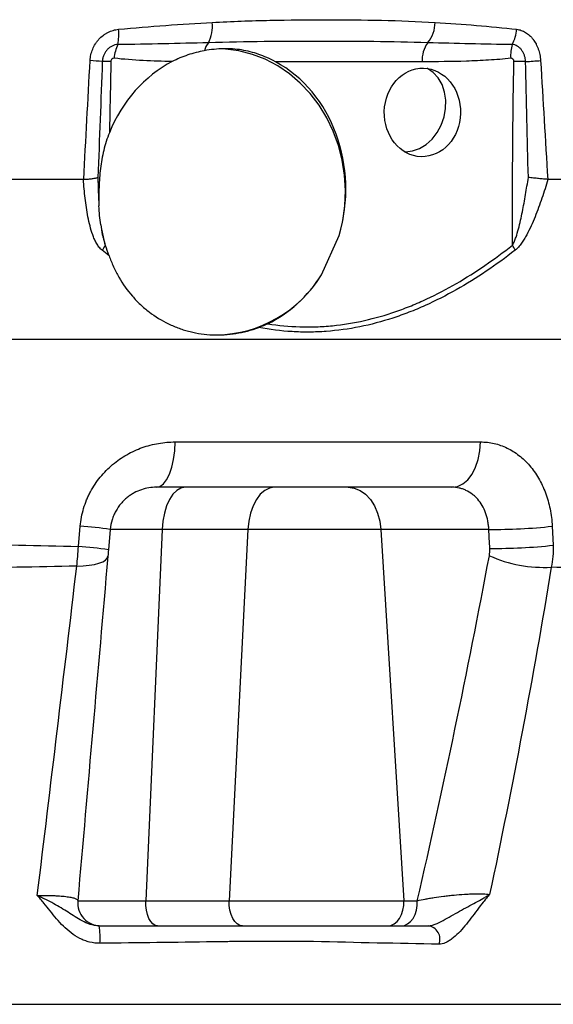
# Model space of a CAD drawing. Header units: millimetres. Extents: x 2572 to 4387, y 1283 to 6159.
# Tile 8 of 13: x 3801 to 4032, y 2377 to 2803. Entities that reach past the tile are written whole.
import ezdxf

# ---------------------------------------------------------------- set-up
doc = ezdxf.new("R2010")
doc.units = ezdxf.units.MM
doc.header["$LTSCALE"] = 2

msp = doc.modelspace()

# ---------------------------------------------------------------- linework, layer by layer
at = {"color": 7, "linetype": 'Continuous', "lineweight": 25}
for p, q in [((3975.4, 2785.22), (3911.87, 2785.22)), ((3828.68, 2734.26), (3726.49, 2734.26)), ((4104.78, 2734.26), (4029.97, 2734.26)), ((3931.87, 2692.94), (3939.51, 2709.93)), ((4240.28, 2664.87), (2980.27, 2664.87)), ((3868.43, 2620.52), (4000.77, 2620.52)), ((3988.36, 2600.87), (3860.22, 2600.87)), ((3826.49, 2575.23), (3827.28, 2584)), ((3840.3, 2582.61), (3839.53, 2573.83)), ((3862.79, 2582.61), (3840.3, 2582.61)), ((3862.79, 2582.61), (3855.75, 2421.74)), ((3899.95, 2582.61), (3862.79, 2582.61)), ((3899.95, 2582.61), (3891.87, 2421.74)), ((3957.54, 2582.61), (3899.95, 2582.61)), ((4004.34, 2582.61), (3957.54, 2582.61)), ((3957.54, 2582.61), (3967.5, 2421.74)), ((4031.84, 2584), (4032.29, 2575.77)), ((3826.23, 2421.74), (3855.75, 2421.74)), ((3855.75, 2421.74), (3891.87, 2421.74)), ((3891.87, 2421.74), (3967.5, 2421.74)), ((3967.5, 2421.74), (3973.34, 2421.74))]:
    msp.add_line(p, q, dxfattribs=at)
at = {"color": 7, "linetype": 'Continuous', "lineweight": 25, "flags": 128}
for points in [[(3939.51, 2709.93), (3941.02, 2716.33), (3941.91, 2722.87), (3942.17, 2729.47), (3941.8, 2736.07), (3940.79, 2742.59), (3939.17, 2748.95), (3936.95, 2755.09), (3934.15, 2760.92), (3930.81, 2766.39), (3926.97, 2771.43), (3922.66, 2775.99), (3917.94, 2780.01), (3912.87, 2783.46), (3907.49, 2786.28), (3901.88, 2788.44), (3896.09, 2789.93), (3890.19, 2790.73), (3887.3, 2790.86)], [(3985.63, 2764.96), (3985.7, 2768.61), (3985.17, 2772.12), (3984.06, 2775.35), (3982.41, 2778.19), (3980.28, 2780.52), (3977.77, 2782.25), (3977.64, 2782.31)], [(3967.83, 2746.25), (3968.17, 2746.25), (3971.24, 2746.61), (3974.27, 2747.67), (3977.14, 2749.4), (3979.73, 2751.73), (3981.95, 2754.56), (3983.72, 2757.8), (3984.96, 2761.31), (3985.63, 2764.96)], [(3860.22, 2600.87), (3861.81, 2601.24), (3863.33, 2602.36), (3864.74, 2604.16), (3865.98, 2606.6), (3867, 2609.57), (3867.76, 2612.97), (3868.25, 2616.67), (3868.43, 2620.52)], [(3988.36, 2600.87), (3990.75, 2601.24), (3993.06, 2602.36), (3995.18, 2604.16), (3997.06, 2606.6), (3998.6, 2609.57), (3999.76, 2612.97), (4000.49, 2616.67), (4000.77, 2620.52)], [(3872.75, 2600.87), (3870.91, 2600.52), (3869.13, 2599.51), (3867.47, 2597.85), (3865.99, 2595.61), (3864.75, 2592.87), (3863.78, 2589.71), (3863.12, 2586.25), (3862.79, 2582.61)], [(3911.37, 2600.87), (3909.26, 2600.52), (3907.22, 2599.51), (3905.32, 2597.85), (3903.62, 2595.61), (3902.2, 2592.87), (3901.09, 2589.71), (3900.33, 2586.25), (3899.95, 2582.61)], [(3943.46, 2600.87), (3946.06, 2600.52), (3948.58, 2599.51), (3950.92, 2597.85), (3953.01, 2595.61), (3954.77, 2592.87), (3956.14, 2589.71), (3957.08, 2586.25), (3957.54, 2582.61)], [(3825.79, 2566.7), (3828.57, 2566.82), (3831.15, 2567.08), (3833.45, 2567.48), (3835.42, 2567.99), (3837.02, 2568.62), (3838.22, 2569.33), (3838.98, 2570.13), (3839.28, 2570.99)], [(3860.73, 2410.87), (3859.7, 2411.08), (3858.72, 2411.71), (3857.82, 2412.74), (3857.05, 2414.11), (3856.43, 2415.77), (3856, 2417.65), (3855.77, 2419.67), (3855.75, 2421.74)], [(3897.59, 2410.87), (3896.41, 2411.08), (3895.28, 2411.71), (3894.25, 2412.74), (3893.36, 2414.11), (3892.65, 2415.77), (3892.16, 2417.65), (3891.89, 2419.67), (3891.87, 2421.74)], [(3960.45, 2410.87), (3961.91, 2411.08), (3963.3, 2411.71), (3964.57, 2412.74), (3965.67, 2414.11), (3966.54, 2415.77), (3967.15, 2417.65), (3967.47, 2419.67), (3967.5, 2421.74)], [(3966.3, 2410.87), (3967.75, 2411.08), (3969.15, 2411.71), (3970.42, 2412.74), (3971.51, 2414.11), (3972.38, 2415.77), (3973, 2417.65), (3973.32, 2419.67), (3973.34, 2421.74)]]:
    msp.add_lwpolyline(points, dxfattribs=at)
at = {"color": 7, "linetype": 'Continuous', "lineweight": 25}
for centre, radius, start, end in [((3821.74, 2796.95), 22.28, 349.1518, 6.03), ((3869.25, 2800.65), 15.36, 332.1475, 6.0258), ((3967.8, 2802.09), 13.23, 319.3998, 0.7531), ((4001.7, 2800.04), 14.72, 330.3313, 357.0697), ((3859.42, 2785.15), 17.53, 154.2795, 174.7743), ((3890.46, 2787.46), 9.72, 141.7446, 164.8463), ((3989.06, 2785.65), 13.67, 145.0751, 181.8217), ((4029.94, 2788.08), 16.15, 163.169, 184.7491), ((3824.65, 2675.29), 110.67, 83.6706, 86.4118), ((4003.33, 3072.39), 287.6, 273.3795, 274.6774), ((3840.58, 2679.69), 105.67, 90.0199, 92.0232), ((4013.71, 2474.59), 310.77, 88.788, 89.7221), ((3819.1, 2717.72), 22.66, 321.3174, 327.8317), ((3998.49, 2696.34), 18.7, 22.7155, 30.392), ((3885.43, 2721.23), 54.37, 271.072, 328.6542), ((3811.93, 2379.11), 205.47, 82.0627, 85.7148), ((4006.12, 2819.41), 236.81, 269.5692, 276.235), ((3810.94, 2368.05), 207.76, 82.0905, 85.7089), ((4006.58, 2810.88), 236.51, 269.5611, 276.2394), ((4028.35, 2624.67), 58.52, 246.0252, 273.0042), ((3836.19, 2420.87), 10, 175, 270), ((3805.13, 2405.52), 30.81, 355.8419, 9.9863), ((3977.29, 2405.01), 5.9, 339.2815, 82.5155)]:
    msp.add_arc(centre, radius, start, end, dxfattribs=at)
for centre, major_axis, ratio, start_param, end_param in [((3888.55, 2728.87), (3.85, 61.91), 0.867313, 0.479853, 1.19905), ((3888.55, 2728.87), (3.85, 61.91), 0.867313, 4.455912, 5.906741), ((3888.55, 2728.87), (3.85, 61.91), 0.867313, 3.593876, 4.148239), ((3507.67, 3663.64), (-445.31, 7171.87), 0.060388, 4.55617, 4.557331)]:
    msp.add_ellipse(centre, major_axis=major_axis, ratio=ratio, start_param=start_param, end_param=end_param, dxfattribs=at)
msp.add_ellipse((3975.57, 2763.27), major_axis=(0.52, 19.17), ratio=0.861055, dxfattribs=at)
for points, knots in [([(3884.52, 2802.26), (3892.94, 2802.73), (3901.27, 2803.01), (3917.77, 2803.37), (3925.94, 2803.45), (3942.04, 2803.45), (3949.99, 2803.37), (3965.67, 2803.01), (3973.41, 2802.73), (3981.04, 2802.26)], [0, 0, 0, 0, 0.25, 0.25, 0.5, 0.5, 0.75, 0.75, 1, 1, 1, 1]), ([(3831.58, 2785.75), (3831.63, 2786.62), (3831.74, 2787.46), (3832.12, 2789.12), (3832.38, 2789.94), (3833.03, 2791.52), (3833.42, 2792.26), (3834.09, 2793.32), (3834.33, 2793.67), (3834.84, 2794.33), (3835.11, 2794.66), (3835.95, 2795.58), (3836.56, 2796.14), (3837.54, 2796.88), (3837.87, 2797.11), (3838.56, 2797.55), (3838.92, 2797.75), (3840.01, 2798.31), (3840.76, 2798.6), (3842.3, 2799.06), (3843.1, 2799.21), (3843.9, 2799.29)], [0, 0, 0, 0, 0.125, 0.125, 0.25, 0.25, 0.375, 0.375, 0.4375, 0.4375, 0.5, 0.5, 0.625, 0.625, 0.6875, 0.6875, 0.75, 0.75, 0.875, 0.875, 1, 1, 1, 1]), ([(3843.9, 2799.29), (3850.76, 2799.95), (3857.57, 2800.5), (3871.11, 2801.48), (3877.84, 2801.9), (3884.52, 2802.26)], [0, 0, 0, 0, 0.5, 0.5, 1, 1, 1, 1]), ([(3981.04, 2802.26), (3987.09, 2801.9), (3993.06, 2801.48), (4004.85, 2800.5), (4010.67, 2799.96), (4016.4, 2799.29)], [0, 0, 0, 0, 0.5, 0.5, 1, 1, 1, 1]), ([(4016.4, 2799.29), (4017.08, 2799.21), (4017.73, 2799.06), (4019.02, 2798.61), (4019.65, 2798.31), (4020.87, 2797.57), (4021.44, 2797.14), (4022.26, 2796.39), (4022.52, 2796.13), (4023.03, 2795.57), (4023.28, 2795.27), (4023.99, 2794.35), (4024.41, 2793.69), (4024.98, 2792.63), (4025.16, 2792.26), (4025.49, 2791.51), (4025.64, 2791.12), (4026.06, 2789.95), (4026.28, 2789.14), (4026.62, 2787.48), (4026.73, 2786.62), (4026.79, 2785.75)], [0, 0, 0, 0, 0.125, 0.125, 0.25, 0.25, 0.375, 0.375, 0.4375, 0.4375, 0.5, 0.5, 0.625, 0.625, 0.6875, 0.6875, 0.75, 0.75, 0.875, 0.875, 1, 1, 1, 1]), ([(3843.63, 2792.75), (3843.18, 2792.72), (3842.75, 2792.64), (3841.9, 2792.4), (3841.48, 2792.24), (3840.68, 2791.84), (3840.3, 2791.6), (3839.58, 2791.06), (3839.24, 2790.74), (3838.63, 2790.06), (3838.35, 2789.7), (3837.86, 2788.91), (3837.64, 2788.49), (3837.29, 2787.62), (3837.15, 2787.17), (3836.94, 2786.25), (3836.88, 2785.77), (3836.85, 2785.29)], [0, 0, 0, 0, 0.125, 0.125, 0.25, 0.25, 0.375, 0.375, 0.5, 0.5, 0.625, 0.625, 0.75, 0.75, 0.875, 0.875, 1, 1, 1, 1]), ([(3882.82, 2793.48), (3876.34, 2793.3), (3869.84, 2793.11), (3856.77, 2792.83), (3850.21, 2792.72), (3843.63, 2792.75)], [0, 0, 0, 0, 0.5, 0.5, 1, 1, 1, 1]), ([(3881.07, 2790), (3878.65, 2789.55), (3876.26, 2788.94), (3871.59, 2787.38), (3869.32, 2786.44), (3867.17, 2785.32)], [0, 0, 0, 0, 0.5, 0.5, 1, 1, 1, 1]), ([(3911.87, 2785.22), (3909.41, 2786.52), (3907.03, 2787.59), (3903.41, 2788.86), (3902.2, 2789.23), (3899.74, 2789.86), (3898.49, 2790.12), (3895.94, 2790.53), (3894.65, 2790.68), (3892.04, 2790.85), (3890.72, 2790.88), (3888.02, 2790.83), (3886.66, 2790.75), (3883.89, 2790.46), (3882.48, 2790.26), (3881.07, 2790)], [0, 0, 0, 0, 0.25, 0.25, 0.375, 0.375, 0.5, 0.5, 0.625, 0.625, 0.75, 0.75, 0.875, 0.875, 1, 1, 1, 1]), ([(3977.85, 2793.48), (3970.13, 2793.71), (3962.36, 2793.85), (3946.72, 2794.03), (3938.85, 2794.07), (3923.01, 2794.07), (3915.03, 2794.03), (3899, 2793.85), (3890.93, 2793.71), (3882.82, 2793.48)], [0, 0, 0, 0, 0.25, 0.25, 0.5, 0.5, 0.75, 0.75, 1, 1, 1, 1]), ([(4014.49, 2792.75), (4008.44, 2792.72), (4002.37, 2792.83), (3990.16, 2793.11), (3984.02, 2793.3), (3977.85, 2793.48)], [0, 0, 0, 0, 0.5, 0.5, 1, 1, 1, 1]), ([(4020.29, 2785.29), (4020.26, 2785.77), (4020.21, 2786.24), (4020.03, 2787.16), (4019.9, 2787.61), (4019.6, 2788.49), (4019.41, 2788.9), (4018.99, 2789.69), (4018.75, 2790.06), (4018.23, 2790.74), (4017.94, 2791.05), (4017.33, 2791.6), (4017, 2791.84), (4016.32, 2792.24), (4015.97, 2792.4), (4015.24, 2792.64), (4014.87, 2792.72), (4014.49, 2792.75)], [0, 0, 0, 0, 0.125, 0.125, 0.25, 0.25, 0.375, 0.375, 0.5, 0.5, 0.625, 0.625, 0.75, 0.75, 0.875, 0.875, 1, 1, 1, 1]), ([(3841.96, 2786.74), (3841.62, 2786.78), (3841.26, 2786.66), (3840.86, 2786.28), (3840.74, 2786.12), (3840.59, 2785.76), (3840.55, 2785.56), (3840.55, 2785.36)], [0, 0, 0, 0, 0.5, 0.5, 0.75, 0.75, 1, 1, 1, 1]), ([(3867.17, 2785.32), (3862.96, 2785.4), (3858.75, 2785.53), (3850.35, 2785.97), (3846.15, 2786.27), (3841.96, 2786.74)], [0, 0, 0, 0, 0.5, 0.5, 1, 1, 1, 1]), ([(4013.86, 2786.74), (4010.66, 2786.38), (4007.45, 2786.12), (4001.05, 2785.72), (3997.84, 2785.58), (3988.22, 2785.27), (3981.81, 2785.22), (3975.4, 2785.22)], [0, 0, 0, 0, 0.25, 0.25, 0.5, 0.5, 1, 1, 1, 1]), ([(4015.22, 2785.36), (4015.23, 2785.76), (4015.08, 2786.15), (4014.55, 2786.66), (4014.2, 2786.78), (4013.86, 2786.74)], [0, 0, 0, 0, 0.5, 0.5, 1, 1, 1, 1]), ([(4014.62, 2705.8), (4014.59, 2719.06), (4014.61, 2732.32), (4014.79, 2758.84), (4014.95, 2772.1), (4015.22, 2785.36)], [0, 0, 0, 0, 0.5, 0.5, 1, 1, 1, 1]), ([(3839.92, 2754.46), (3838.9, 2751.96), (3838.11, 2749.42), (3836.87, 2744.25), (3836.41, 2741.62), (3835.92, 2737.59), (3835.78, 2736.23), (3835.57, 2733.52), (3835.49, 2732.17), (3835.33, 2728.12), (3835.32, 2725.43), (3835.43, 2722.76)], [0, 0, 0, 0, 0.25, 0.25, 0.5, 0.5, 0.625, 0.625, 0.75, 0.75, 1, 1, 1, 1]), ([(3828.82, 2734.26), (3829.53, 2734.3), (3830.2, 2734.35), (3831.45, 2734.46), (3832.05, 2734.53), (3833.1, 2734.68), (3833.56, 2734.76), (3834.16, 2734.89), (3834.35, 2734.93), (3834.67, 2735.03), (3834.82, 2735.07), (3834.94, 2735.12)], [0, 0, 0, 0, 0.25, 0.25, 0.5, 0.5, 0.75, 0.75, 0.875, 0.875, 1, 1, 1, 1]), ([(4014.62, 2705.8), (4014.79, 2706.06), (4014.94, 2706.33), (4015.21, 2706.89), (4015.34, 2707.17), (4015.71, 2708.04), (4015.92, 2708.62), (4016.53, 2710.41), (4016.88, 2711.63), (4017.52, 2714.07), (4017.81, 2715.3), (4018.37, 2717.76), (4018.63, 2718.99), (4019.38, 2722.7), (4019.83, 2725.18), (4020.69, 2730.14), (4021.09, 2732.63), (4021.47, 2735.12)], [0, 0, 0, 0, 0.03125, 0.03125, 0.0625, 0.0625, 0.125, 0.125, 0.25, 0.25, 0.375, 0.375, 0.5, 0.5, 0.75, 0.75, 1, 1, 1, 1]), ([(4029.86, 2734.26), (4029.28, 2734.3), (4028.66, 2734.35), (4027.34, 2734.46), (4026.63, 2734.53), (4025.19, 2734.68), (4024.46, 2734.76), (4023.33, 2734.89), (4022.96, 2734.93), (4022.21, 2735.03), (4021.84, 2735.07), (4021.47, 2735.12)], [0, 0, 0, 0, 0.25, 0.25, 0.5, 0.5, 0.75, 0.75, 0.875, 0.875, 1, 1, 1, 1]), ([(3836.79, 2703.56), (3836.27, 2703.97), (3835.83, 2704.45), (3835.03, 2705.48), (3834.67, 2706.04), (3834.02, 2707.19), (3833.73, 2707.79), (3833.19, 2709.01), (3832.95, 2709.63), (3832.27, 2711.5), (3831.88, 2712.78), (3831.21, 2715.38), (3830.91, 2716.69), (3830.39, 2719.35), (3830.16, 2720.69), (3829.75, 2723.38), (3829.57, 2724.73), (3829.1, 2728.79), (3828.86, 2731.52), (3828.68, 2734.26)], [0, 0, 0, 0, 0.0625, 0.0625, 0.125, 0.125, 0.1875, 0.1875, 0.25, 0.25, 0.375, 0.375, 0.5, 0.5, 0.625, 0.625, 0.75, 0.75, 1, 1, 1, 1]), ([(4029.97, 2734.26), (4029.15, 2731.52), (4028.28, 2728.79), (4026.89, 2724.73), (4026.42, 2723.38), (4025.42, 2720.69), (4024.9, 2719.35), (4023.82, 2716.69), (4023.25, 2715.38), (4022.06, 2712.78), (4021.43, 2711.5), (4020.41, 2709.63), (4020.06, 2709.01), (4019.31, 2707.79), (4018.92, 2707.19), (4018.1, 2706.04), (4017.67, 2705.48), (4016.76, 2704.45), (4016.27, 2703.97), (4015.74, 2703.56)], [0, 0, 0, 0, 0.25, 0.25, 0.375, 0.375, 0.5, 0.5, 0.625, 0.625, 0.75, 0.75, 0.8125, 0.8125, 0.875, 0.875, 0.9375, 0.9375, 1, 1, 1, 1]), ([(3836.19, 2714.54), (3836.37, 2713.16), (3836.58, 2711.78), (3837, 2709.74), (3837.15, 2709.07), (3837.53, 2707.74), (3837.74, 2707.08), (3838.02, 2706.46)], [0, 0, 0, 0, 0.5, 0.5, 0.75, 0.75, 1, 1, 1, 1]), ([(3908.56, 2671.72), (3913.15, 2670.99), (3917.79, 2670.54), (3923.65, 2670.36), (3924.82, 2670.34), (3927.18, 2670.34), (3928.36, 2670.36), (3931.89, 2670.48), (3934.23, 2670.63), (3945.89, 2671.78), (3955.05, 2673.87), (3966.32, 2677.79), (3968.56, 2678.63), (3973.03, 2680.45), (3975.24, 2681.42), (3981.8, 2684.48), (3986.09, 2686.73), (3998.7, 2694.03), (4006.78, 2699.63), (4014.62, 2705.8)], [0, 0, 0, 0, 0.125, 0.125, 0.15625, 0.15625, 0.1875, 0.1875, 0.25, 0.25, 0.5, 0.5, 0.5625, 0.5625, 0.625, 0.625, 0.75, 0.75, 1, 1, 1, 1]), ([(3839.79, 2701.21), (3840.35, 2699.59), (3840.99, 2698), (3842.42, 2694.88), (3843.21, 2693.34), (3845.76, 2688.91), (3847.71, 2686.17), (3850.99, 2682.41), (3852.14, 2681.21), (3854.57, 2678.92), (3855.85, 2677.83), (3859.81, 2674.81), (3862.6, 2673.09), (3867.04, 2670.95), (3868.56, 2670.31), (3870.89, 2669.46), (3871.69, 2669.2), (3873.27, 2668.72), (3874.07, 2668.5), (3878.07, 2667.51), (3881.34, 2667.04), (3886.33, 2666.84), (3888.01, 2666.86), (3891.4, 2667.06), (3893.08, 2667.24), (3898.09, 2668.04), (3901.39, 2668.9), (3904.65, 2670.08)], [0, 0, 0, 0, 0.0625, 0.0625, 0.125, 0.125, 0.25, 0.25, 0.3125, 0.3125, 0.375, 0.375, 0.5, 0.5, 0.5625, 0.5625, 0.59375, 0.59375, 0.625, 0.625, 0.75, 0.75, 0.8125, 0.8125, 0.875, 0.875, 1, 1, 1, 1]), ([(4015.74, 2703.56), (4007.52, 2697.18), (3999.04, 2691.41), (3985.8, 2683.95), (3981.31, 2681.66), (3974.41, 2678.57), (3972.08, 2677.6), (3967.4, 2675.78), (3965.05, 2674.94), (3953.24, 2671.08), (3943.64, 2669.11), (3931.41, 2668.22), (3928.95, 2668.12), (3924.03, 2668.08), (3921.58, 2668.15), (3914.26, 2668.58), (3909.43, 2669.18), (3904.65, 2670.08)], [0, 0, 0, 0, 0.25, 0.25, 0.375, 0.375, 0.4375, 0.4375, 0.5, 0.5, 0.75, 0.75, 0.8125, 0.8125, 0.875, 0.875, 1, 1, 1, 1]), ([(3827.28, 2584), (3827.52, 2586.64), (3828.02, 2589.2), (3829.14, 2592.93), (3829.58, 2594.16), (3830.32, 2595.97), (3830.59, 2596.57), (3831.15, 2597.75), (3831.44, 2598.33), (3832.96, 2601.19), (3834.39, 2603.32), (3836.81, 2606.29), (3837.67, 2607.25), (3839.46, 2609.06), (3840.39, 2609.92), (3843.27, 2612.34), (3845.32, 2613.76), (3849.66, 2616.23), (3851.9, 2617.25), (3855.33, 2618.47), (3856.49, 2618.83), (3858.84, 2619.44), (3860.04, 2619.7), (3863.62, 2620.31), (3866.02, 2620.52), (3868.43, 2620.52)], [0, 0, 0, 0, 0.125, 0.125, 0.1875, 0.1875, 0.21875, 0.21875, 0.25, 0.25, 0.375, 0.375, 0.4375, 0.4375, 0.5, 0.5, 0.625, 0.625, 0.75, 0.75, 0.8125, 0.8125, 0.875, 0.875, 1, 1, 1, 1]), ([(4000.77, 2620.52), (4002.76, 2620.52), (4004.71, 2620.29), (4007.58, 2619.64), (4008.53, 2619.37), (4010.4, 2618.71), (4011.33, 2618.32), (4014.06, 2617.01), (4015.78, 2615.94), (4018.23, 2614.03), (4019.03, 2613.34), (4020.57, 2611.86), (4021.31, 2611.07), (4023.44, 2608.59), (4024.72, 2606.77), (4026.44, 2603.82), (4026.98, 2602.79), (4027.99, 2600.65), (4028.45, 2599.56), (4029.71, 2596.21), (4030.37, 2593.89), (4031.12, 2590.26), (4031.33, 2589.02), (4031.65, 2586.53), (4031.77, 2585.27), (4031.84, 2584)], [0, 0, 0, 0, 0.125, 0.125, 0.1875, 0.1875, 0.25, 0.25, 0.375, 0.375, 0.4375, 0.4375, 0.5, 0.5, 0.625, 0.625, 0.6875, 0.6875, 0.75, 0.75, 0.875, 0.875, 0.9375, 0.9375, 1, 1, 1, 1]), ([(3860.22, 2600.87), (3859.16, 2600.87), (3858.09, 2600.78), (3855.94, 2600.43), (3854.86, 2600.17), (3852.75, 2599.45), (3851.7, 2599), (3850.16, 2598.16), (3849.65, 2597.85), (3848.65, 2597.19), (3848.16, 2596.83), (3847.21, 2596.07), (3846.75, 2595.66), (3845.85, 2594.78), (3845.41, 2594.31), (3844.15, 2592.83), (3843.39, 2591.75), (3842.41, 2589.98), (3842.11, 2589.37), (3841.56, 2588.08), (3841.32, 2587.43), (3840.7, 2585.43), (3840.43, 2584.05), (3840.3, 2582.61)], [0, 0, 0, 0, 0.125, 0.125, 0.25, 0.25, 0.375, 0.375, 0.4375, 0.4375, 0.5, 0.5, 0.5625, 0.5625, 0.625, 0.625, 0.75, 0.75, 0.8125, 0.8125, 0.875, 0.875, 1, 1, 1, 1]), ([(4004.34, 2582.61), (4004.31, 2583.23), (4004.26, 2583.86), (4004.12, 2585.09), (4004.02, 2585.7), (4003.67, 2587.5), (4003.35, 2588.66), (4002.53, 2590.88), (4002.03, 2591.96), (4000.88, 2593.93), (4000.24, 2594.85), (3999.15, 2596.1), (3998.77, 2596.5), (3997.98, 2597.24), (3997.57, 2597.59), (3996.3, 2598.55), (3995.4, 2599.1), (3993.97, 2599.76), (3993.48, 2599.96), (3992.49, 2600.29), (3991.99, 2600.42), (3990.46, 2600.75), (3989.42, 2600.87), (3988.36, 2600.87)], [0, 0, 0, 0, 0.0625, 0.0625, 0.125, 0.125, 0.25, 0.25, 0.375, 0.375, 0.5, 0.5, 0.5625, 0.5625, 0.625, 0.625, 0.75, 0.75, 0.8125, 0.8125, 0.875, 0.875, 1, 1, 1, 1]), ([(3394.06, 2575.23), (3398.41, 2575.33), (3402.78, 2575.44), (3411.55, 2575.63), (3415.94, 2575.73), (3429.14, 2576), (3437.98, 2576.17), (3464.58, 2576.63), (3482.46, 2576.89), (3518.48, 2577.29), (3536.62, 2577.44), (3573.17, 2577.64), (3591.59, 2577.69), (3628.69, 2577.69), (3647.21, 2577.64), (3670.3, 2577.52), (3674.92, 2577.49), (3684.12, 2577.42), (3688.71, 2577.39), (3702.43, 2577.27), (3711.52, 2577.19), (3738.64, 2576.88), (3756.51, 2576.62), (3791.82, 2576.01), (3809.26, 2575.65), (3826.49, 2575.23)], [0, 0, 0, 0, 0.03125, 0.03125, 0.0625, 0.0625, 0.125, 0.125, 0.25, 0.25, 0.375, 0.375, 0.5, 0.5, 0.625, 0.625, 0.65625, 0.65625, 0.6875, 0.6875, 0.75, 0.75, 0.875, 0.875, 1, 1, 1, 1]), ([(3825.79, 2566.7), (3808.56, 2566.33), (3791.13, 2566.04), (3755.88, 2565.54), (3738.06, 2565.35), (3711.03, 2565.12), (3701.98, 2565.06), (3688.32, 2564.98), (3683.75, 2564.95), (3674.6, 2564.91), (3670, 2564.89), (3647.04, 2564.8), (3628.63, 2564.76), (3591.74, 2564.76), (3573.42, 2564.8), (3537.02, 2564.94), (3518.94, 2565.05), (3483.03, 2565.35), (3465.2, 2565.54), (3438.64, 2565.91), (3429.81, 2566.04), (3416.63, 2566.27), (3412.24, 2566.35), (3403.48, 2566.52), (3399.11, 2566.6), (3394.76, 2566.7)], [0, 0, 0, 0, 0.125, 0.125, 0.25, 0.25, 0.3125, 0.3125, 0.34375, 0.34375, 0.375, 0.375, 0.5, 0.5, 0.625, 0.625, 0.75, 0.75, 0.875, 0.875, 0.9375, 0.9375, 0.96875, 0.96875, 1, 1, 1, 1]), ([(4031.41, 2566.23), (4027.47, 2542.36), (4023.28, 2518.61), (4014.37, 2471.36), (4009.66, 2447.86), (4004.69, 2424.48)], [0, 0, 0, 0, 0.5, 0.5, 1, 1, 1, 1]), ([(4227.98, 2566.7), (4224.81, 2566.36), (4220.96, 2566.07), (4211.89, 2565.59), (4206.68, 2565.4), (4199.32, 2565.21), (4197.81, 2565.18), (4194.69, 2565.11), (4193.09, 2565.08), (4188.19, 2564.99), (4184.77, 2564.95), (4174.07, 2564.83), (4166.35, 2564.78), (4149.75, 2564.75), (4140.87, 2564.77), (4121.95, 2564.86), (4111.91, 2564.94), (4098.61, 2565.08), (4095.91, 2565.11), (4090.44, 2565.18), (4087.67, 2565.22), (4079.27, 2565.33), (4073.56, 2565.42), (4056.08, 2565.71), (4043.97, 2565.94), (4031.41, 2566.23)], [0, 0, 0, 0, 0.125, 0.125, 0.25, 0.25, 0.28125, 0.28125, 0.3125, 0.3125, 0.375, 0.375, 0.5, 0.5, 0.625, 0.625, 0.75, 0.75, 0.78125, 0.78125, 0.8125, 0.8125, 0.875, 0.875, 1, 1, 1, 1]), ([(3808.7, 2423.99), (3809.97, 2424.02), (3811.23, 2424.03), (3813.64, 2424.02), (3814.79, 2424), (3816.46, 2423.93), (3817, 2423.91), (3818.04, 2423.85), (3818.53, 2423.81), (3819.96, 2423.7), (3820.83, 2423.61), (3822.41, 2423.39), (3823.09, 2423.27), (3824.25, 2423.01), (3824.74, 2422.87), (3825.51, 2422.57), (3825.79, 2422.41), (3826.16, 2422.08), (3826.24, 2421.91), (3826.23, 2421.74)], [0, 0, 0, 0, 0.125, 0.125, 0.25, 0.25, 0.3125, 0.3125, 0.375, 0.375, 0.5, 0.5, 0.625, 0.625, 0.75, 0.75, 0.875, 0.875, 1, 1, 1, 1]), ([(3835.85, 2403.29), (3834.31, 2403.27), (3832.8, 2403.46), (3830.6, 2404.01), (3829.87, 2404.24), (3828.45, 2404.77), (3827.76, 2405.07), (3825.76, 2406.08), (3824.5, 2406.89), (3822.12, 2408.7), (3821.02, 2409.68), (3817.9, 2412.78), (3816.08, 2415.04), (3813.37, 2418.45), (3812.47, 2419.59), (3811.09, 2421.27), (3810.62, 2421.83), (3809.68, 2422.92), (3809.2, 2423.45), (3808.7, 2423.99)], [0, 0, 0, 0, 0.125, 0.125, 0.1875, 0.1875, 0.25, 0.25, 0.375, 0.375, 0.5, 0.5, 0.75, 0.75, 0.875, 0.875, 0.9375, 0.9375, 1, 1, 1, 1]), ([(3835.47, 2410.87), (3834.09, 2410.87), (3832.8, 2411.11), (3830.32, 2411.88), (3829.19, 2412.4), (3827.04, 2413.54), (3826.03, 2414.17), (3824.04, 2415.44), (3823.06, 2416.09), (3821.08, 2417.37), (3820.07, 2418), (3817.98, 2419.25), (3816.91, 2419.86), (3814.68, 2421.07), (3813.53, 2421.66), (3811.75, 2422.54), (3811.15, 2422.83), (3810.24, 2423.27), (3809.93, 2423.41), (3809.32, 2423.7), (3809.01, 2423.85), (3808.7, 2423.99)], [0, 0, 0, 0, 0.125, 0.125, 0.25, 0.25, 0.375, 0.375, 0.5, 0.5, 0.625, 0.625, 0.75, 0.75, 0.875, 0.875, 0.9375, 0.9375, 0.96875, 0.96875, 1, 1, 1, 1]), ([(3973.34, 2421.74), (3974.39, 2421.98), (3975.52, 2422.22), (3977.33, 2422.57), (3977.96, 2422.68), (3979.24, 2422.91), (3979.91, 2423.02), (3981.95, 2423.34), (3983.35, 2423.54), (3985.53, 2423.81), (3986.27, 2423.89), (3987.78, 2424.06), (3988.53, 2424.13), (3990.79, 2424.34), (3992.28, 2424.46), (3994.51, 2424.59), (3995.25, 2424.63), (3996.67, 2424.69), (3997.37, 2424.71), (3998.71, 2424.73), (3999.36, 2424.74), (4000.61, 2424.73), (4001.21, 2424.72), (4002.89, 2424.65), (4003.86, 2424.58), (4004.69, 2424.48)], [0, 0, 0, 0, 0.125, 0.125, 0.1875, 0.1875, 0.25, 0.25, 0.375, 0.375, 0.4375, 0.4375, 0.5, 0.5, 0.625, 0.625, 0.6875, 0.6875, 0.75, 0.75, 0.8125, 0.8125, 0.875, 0.875, 1, 1, 1, 1]), ([(3978.06, 2410.87), (3978.52, 2410.87), (3979.01, 2410.94), (3980.03, 2411.18), (3980.57, 2411.36), (3982.22, 2412.01), (3983.36, 2412.59), (3985.7, 2413.85), (3986.88, 2414.52), (3989.26, 2415.87), (3990.46, 2416.54), (3992.85, 2417.86), (3994.04, 2418.51), (3996.37, 2419.76), (3997.51, 2420.38), (3999.74, 2421.59), (4000.8, 2422.18), (4002.32, 2423.05), (4002.81, 2423.34), (4003.53, 2423.77), (4003.77, 2423.91), (4004.23, 2424.2), (4004.47, 2424.34), (4004.69, 2424.48)], [0, 0, 0, 0, 0.0625, 0.0625, 0.125, 0.125, 0.25, 0.25, 0.375, 0.375, 0.5, 0.5, 0.625, 0.625, 0.75, 0.75, 0.875, 0.875, 0.9375, 0.9375, 0.96875, 0.96875, 1, 1, 1, 1]), ([(4004.69, 2424.48), (4004.22, 2423.95), (4003.76, 2423.41), (4002.83, 2422.31), (4002.38, 2421.75), (4001.02, 2420.05), (4000.13, 2418.88), (3998.37, 2416.54), (3997.49, 2415.36), (3995.73, 2413.04), (3994.84, 2411.9), (3993.04, 2409.73), (3992.13, 2408.7), (3990.26, 2406.8), (3989.3, 2405.93), (3987.87, 2404.85), (3987.39, 2404.52), (3986.44, 2403.95), (3985.96, 2403.7), (3984.56, 2403.11), (3983.67, 2402.91), (3982.81, 2402.93)], [0, 0, 0, 0, 0.0625, 0.0625, 0.125, 0.125, 0.25, 0.25, 0.375, 0.375, 0.5, 0.5, 0.625, 0.625, 0.75, 0.75, 0.8125, 0.8125, 0.875, 0.875, 1, 1, 1, 1]), ([(3835.47, 2410.87), (3851.43, 2410.87), (3867.39, 2410.87), (3887.32, 2410.87), (3891.31, 2410.87), (3895.79, 2410.87), (3896.29, 2410.87), (3897.29, 2410.87), (3897.78, 2410.87), (3899.27, 2410.87), (3900.25, 2410.87), (3902.22, 2410.87), (3903.19, 2410.87), (3905.14, 2410.87), (3906.1, 2410.87), (3908.92, 2410.87), (3910.72, 2410.87), (3913.29, 2410.87), (3914.12, 2410.87), (3915.76, 2410.87), (3916.55, 2410.87), (3918.83, 2410.87), (3920.2, 2410.87), (3922.08, 2410.87), (3922.67, 2410.87), (3923.8, 2410.87), (3924.37, 2410.87), (3943.03, 2410.87), (3960.73, 2410.87), (3978.06, 2410.87)], [0, 0, 0, 0, 0.25, 0.25, 0.3125, 0.3125, 0.320313, 0.320313, 0.328125, 0.328125, 0.34375, 0.34375, 0.359375, 0.359375, 0.375, 0.375, 0.40625, 0.40625, 0.421875, 0.421875, 0.4375, 0.4375, 0.46875, 0.46875, 0.484375, 0.484375, 0.5, 0.5, 1, 1, 1, 1]), ([(3982.81, 2402.93), (3965.07, 2403.21), (3946.94, 2403.58), (3928.07, 2404.08), (3927.78, 2404.08), (3927.18, 2404.09), (3926.87, 2404.09), (3925.93, 2404.1), (3925.27, 2404.11), (3923.22, 2404.12), (3921.73, 2404.13), (3919.3, 2404.14), (3918.46, 2404.14), (3916.75, 2404.14), (3915.88, 2404.14), (3913.21, 2404.14), (3911.36, 2404.14), (3908.47, 2404.14), (3907.49, 2404.13), (3905.49, 2404.13), (3904.49, 2404.12), (3901.46, 2404.11), (3899.43, 2404.1), (3896.88, 2404.08), (3896.37, 2404.08), (3895.34, 2404.06), (3893.8, 2404.04), (3890.22, 2403.98), (3887.14, 2403.94), (3868.69, 2403.68), (3852.28, 2403.47), (3835.85, 2403.29)], [0, 0, 0, 0, 0.5, 0.5, 0.507812, 0.507812, 0.515625, 0.515625, 0.53125, 0.53125, 0.5625, 0.5625, 0.578125, 0.578125, 0.59375, 0.59375, 0.625, 0.625, 0.640625, 0.640625, 0.65625, 0.65625, 0.6875, 0.6875, 0.695312, 0.695312, 0.703125, 0.71875, 0.75, 0.75, 1, 1, 1, 1]), ([(3309.65, 2376.87), (3312.62, 2376.87), (3315.78, 2376.87), (3320.55, 2376.87), (3322.15, 2376.87), (3324.52, 2376.87), (3325.3, 2376.87), (3326.87, 2376.87), (3333.92, 2376.87), (3353.48, 2376.87), (3372.27, 2376.87), (3409.85, 2376.87), (3434.9, 2376.87), (3510.06, 2376.87), (3560.17, 2376.87), (3660.39, 2376.87), (3710.49, 2376.87), (3785.65, 2376.87), (3810.7, 2376.87), (3848.28, 2376.87), (3867.07, 2376.87), (3886.64, 2376.87), (3893.68, 2376.87), (3895.25, 2376.87), (3896.03, 2376.87), (3898.4, 2376.87), (3900, 2376.87), (3904.77, 2376.87), (3907.93, 2376.87), (3910.9, 2376.87)], [0, 0, 0, 0, 0.015625, 0.015625, 0.023438, 0.023438, 0.027344, 0.027344, 0.03125, 0.0625, 0.125, 0.125, 0.25, 0.25, 0.5, 0.5, 0.75, 0.75, 0.875, 0.875, 0.9375, 0.96875, 0.972656, 0.972656, 0.976563, 0.976563, 0.984375, 0.984375, 1, 1, 1, 1]), ([(3910.9, 2376.87), (3911.44, 2376.87), (3911.98, 2376.87), (3913.05, 2376.87), (3913.57, 2376.87), (3914.09, 2376.87)], [0, 0, 0, 0, 0.5, 0.5, 1, 1, 1, 1]), ([(3914.09, 2376.87), (3916.9, 2376.87), (3919.46, 2376.87), (3922.74, 2376.87), (3924.24, 2376.87), (3925.53, 2376.87), (3926.34, 2376.87), (3926.74, 2376.87), (3930.37, 2376.87), (3940.04, 2376.87), (3949.69, 2376.87), (3968.96, 2376.87), (3981.76, 2376.87), (4020.03, 2376.87), (4045.37, 2376.87), (4095.66, 2376.87), (4120.62, 2376.87), (4157.79, 2376.87), (4170.13, 2376.87), (4188.58, 2376.87), (4197.79, 2376.87), (4206.97, 2376.87), (4210.22, 2376.87), (4210.41, 2376.87), (4210.79, 2376.87), (4211.34, 2376.87), (4212.52, 2376.87), (4213.33, 2376.87), (4214.65, 2376.87), (4215.11, 2376.87), (4215.12, 2376.87)], [0, 0, 0, 0, 0.015625, 0.015625, 0.023437, 0.027344, 0.027344, 0.03125, 0.03125, 0.0625, 0.125, 0.125, 0.25, 0.25, 0.5, 0.5, 0.75, 0.75, 0.875, 0.875, 0.9375, 0.96875, 0.96875, 0.970703, 0.970703, 0.972656, 0.976562, 0.984375, 0.984375, 1, 1, 1, 1])]:
    msp.add_open_spline(points, degree=3, knots=knots, dxfattribs=at)
for points in [[(3828.82, 2734.26), (3829.72, 2751.42), (3830.63, 2768.59), (3831.58, 2785.75)], [(4026.79, 2785.75), (4027.84, 2768.59), (4028.85, 2751.42), (4029.86, 2734.26)], [(3836.85, 2785.29), (3836.28, 2768.57), (3835.63, 2751.84), (3834.94, 2735.12)], [(3840.55, 2785.36), (3840.4, 2775.06), (3840.18, 2764.76), (3839.92, 2754.46)], [(4021.47, 2735.12), (4021.02, 2751.84), (4020.62, 2768.57), (4020.29, 2785.29)], [(3834.94, 2735.12), (3835.03, 2730.99), (3835.17, 2726.87), (3835.43, 2722.76)], [(3828.68, 2734.26), (3828.73, 2734.26), (3828.77, 2734.26), (3828.82, 2734.26)], [(4029.86, 2734.26), (4029.89, 2734.26), (4029.93, 2734.26), (4029.97, 2734.26)], [(3836.19, 2714.54), (3835.78, 2717.24), (3835.54, 2719.98), (3835.43, 2722.76)], [(3836.19, 2714.54), (3836.61, 2711.8), (3837.19, 2709.11), (3838.02, 2706.46)], [(3838.28, 2705.66), (3838.19, 2705.92), (3838.11, 2706.19), (3838.02, 2706.46)], [(3839.79, 2701.21), (3839.28, 2702.66), (3838.78, 2704.14), (3838.28, 2705.66)], [(3839.79, 2701.21), (3838.78, 2701.99), (3837.78, 2702.77), (3836.79, 2703.56)], [(3908.56, 2671.72), (3907.31, 2671.12), (3906, 2670.58), (3904.65, 2670.08)], [(3825.79, 2566.7), (3826.11, 2569.47), (3826.35, 2572.32), (3826.49, 2575.23)], [(3839.53, 2573.83), (3839.45, 2572.86), (3839.37, 2571.92), (3839.28, 2570.99)], [(4004.57, 2571.2), (4004.76, 2572.23), (4004.83, 2573.29), (4004.77, 2574.38)], [(4032.29, 2575.77), (4032.32, 2574.13), (4032.21, 2570.91), (4031.74, 2567.77), (4031.41, 2566.23)], [(3839.28, 2570.99), (3834.92, 2521.12), (3830.57, 2471.36), (3826.23, 2421.74)], [(3973.34, 2421.74), (3984.72, 2471.04), (3995.13, 2520.89), (4004.57, 2571.2)], [(3808.7, 2423.99), (3814.45, 2471.38), (3820.19, 2518.96), (3825.79, 2566.7)]]:
    msp.add_open_spline(points, degree=3, dxfattribs=at)

doc.saveas('drawing.dxf')
